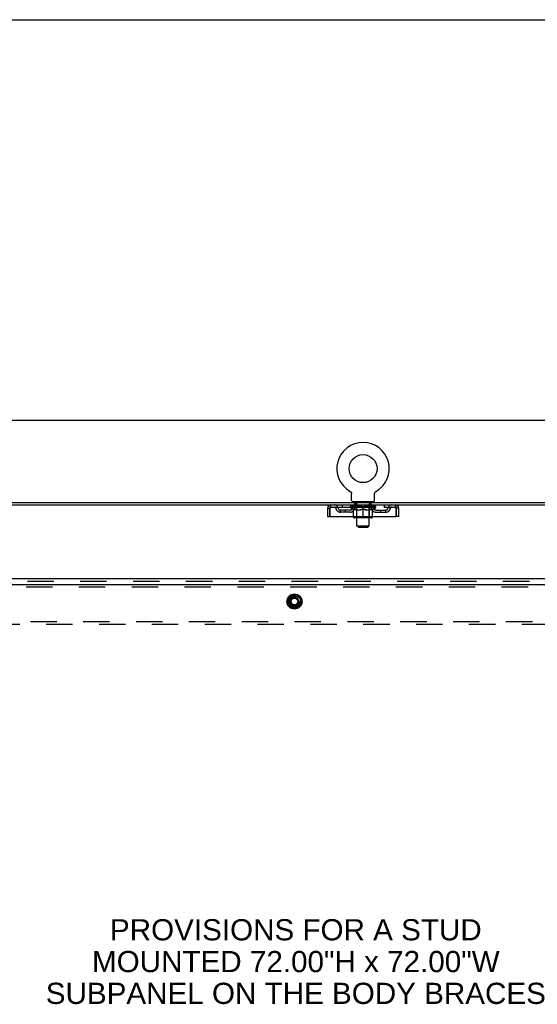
# Model space of a CAD drawing. Header units: inches. Extents: x 0 to 236, y 0 to 153.
# Tile 12 of 37: x 104 to 130, y 104 to 153. Entities that reach past the tile are written whole.
import ezdxf

# ---------------------------------------------------------------- set-up
doc = ezdxf.new("R2010")
doc.units = ezdxf.units.IN
doc.header["$LTSCALE"] = 12.986111
doc.header["$MEASUREMENT"] = 0
doc.linetypes.add('DOT', pattern=[0.2, 0.1, -0.1])
doc.linetypes.add('HIDDEN', pattern=[0.2, 0.1, -0.1])
doc.layers.get('0').update_dxf_attribs({"linetype": 'CONTINUOUS'})
for name, color, linetype in [('DEFAULT_2', 8, 'HIDDEN'), ('DIMENSIONS', 7, 'CONTINUOUS'), ('SUBPANELS', 7, 'CONTINUOUS')]:
    doc.layers.add(name, color=color, linetype=linetype)
doc.styles.get("Standard").update_dxf_attribs({"font": 'arial.ttf'})
doc.dimstyles.new('DIMSTYLE_1', dxfattribs={"dimtxt": 1.041667, "dimasz": 1.388889, "dimexe": 0.09, "dimexo": 0.07, "dimgap": 0.0375, "dimtad": 0, "dimtih": 1, "dimtoh": 1, "dimzin": 4, "dimdsep": 46, "dimtxsty": 'Standard', "dimblk": '_FILLED', "dimblk1": '_FILLED', "dimblk2": '_FILLED', "dimcen": 0.09, "dimadec": 3, "dimazin": 1, "dimtfac": 1, "dimtdec": 3, "dimtofl": 0, "dimtmove": 0, "dimatfit": 3, "dimldrblk": '_FILLED', "dimfxl": 0, "dimtolj": 1, "dimtzin": 4, "dimarcsym": 0})

# ---------------------------------------------------------------- blocks, each defined once
blk = doc.blocks.new('_FILLED')
at = {"color": 0, "linetype": 'ByBlock'}
blk.add_solid([(0, 0), (-1, 0.2), (-1, -0.2)], dxfattribs=at)
blk = doc.blocks.new('*D5')
at = {"layer": 'DIMENSIONS', "color": 2, "linetype": 'Continuous'}
for p, q in [((79.091, 129.895), (79.091, 134.343)), ((197.091, 129.895), (197.091, 134.343)), ((79.091, 133.093), (135.345, 133.093)), ((197.091, 133.093), (140.836, 133.093))]:
    blk.add_line(p, q, dxfattribs=at)
at = {"layer": 'DIMENSIONS', "color": 2, "linetype": 'Continuous', "xscale": 1.3888888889, "yscale": 1.3888888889, "zscale": 1.3888888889, "rotation": 180}
blk.add_blockref('_FILLED', (79.091, 133.093), dxfattribs=at)
at = {"layer": 'DIMENSIONS', "color": 2, "linetype": 'Continuous', "xscale": 1.3888888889, "yscale": 1.3888888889, "zscale": 1.3888888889}
blk.add_blockref('_FILLED', (197.091, 133.093), dxfattribs=at)
at = {"layer": 'DIMENSIONS', "color": 2, "linetype": 'Continuous', "insert": (138.091, 133.614), "char_height": 1.0417, "width": 4.44935, "attachment_point": 2, "line_spacing_factor": 0.9}
blk.add_mtext('118.00', dxfattribs=at)

msp = doc.modelspace()

# ---------------------------------------------------------------- linework, layer by layer
at = {"color": 7, "linetype": 'Continuous'}
for p, q in [((0, 152.778), (236.111, 152.778)), ((120.581, 129.585), (120.58, 129.586)), ((120.58, 129.586), (120.585, 129.583)), ((120.583, 129.584), (120.582, 129.585)), ((120.585, 129.583), (120.589, 129.58)), ((120.589, 129.58), (120.593, 129.577)), ((120.593, 129.577), (120.597, 129.574)), ((120.597, 129.574), (120.601, 129.571)), ((120.601, 129.571), (120.605, 129.568)), ((120.605, 129.568), (120.609, 129.564)), ((120.609, 129.564), (120.613, 129.561)), ((120.612, 129.561), (120.616, 129.557)), ((120.616, 129.557), (120.619, 129.553)), ((120.619, 129.553), (120.623, 129.549)), ((120.622, 129.549), (120.626, 129.545)), ((120.626, 129.545), (120.629, 129.541)), ((120.628, 129.541), (120.631, 129.537)), ((120.631, 129.537), (120.634, 129.533)), ((120.634, 129.533), (120.636, 129.528)), ((120.636, 129.528), (120.639, 129.524)), ((120.639, 129.524), (120.641, 129.519)), ((120.641, 129.519), (120.643, 129.514)), ((120.643, 129.514), (120.645, 129.51)), ((120.645, 129.51), (120.646, 129.505)), ((120.646, 129.505), (120.648, 129.5)), ((120.649, 129.495), (120.65, 129.49)), ((120.65, 129.49), (120.651, 129.485)), ((120.651, 129.485), (120.652, 129.48)), ((120.652, 129.48), (120.653, 129.475)), ((120.653, 129.465), (120.653, 129.461)), ((120.653, 129.146), (120.653, 129.461)), ((121.778, 129.146), (121.778, 129.461)), ((121.779, 129.475), (121.78, 129.48)), ((121.779, 129.47), (121.779, 129.475)), ((121.78, 129.485), (121.781, 129.49)), ((121.78, 129.48), (121.78, 129.485)), ((121.781, 129.49), (121.782, 129.495)), ((121.782, 129.495), (121.784, 129.5)), ((121.784, 129.5), (121.785, 129.505)), ((121.785, 129.505), (121.787, 129.51)), ((121.787, 129.51), (121.789, 129.514)), ((121.789, 129.514), (121.791, 129.519)), ((121.791, 129.519), (121.793, 129.524)), ((121.793, 129.524), (121.795, 129.528)), ((121.795, 129.528), (121.798, 129.533)), ((121.798, 129.533), (121.8, 129.537)), ((121.8, 129.537), (121.803, 129.541)), ((121.803, 129.541), (121.806, 129.545)), ((121.806, 129.545), (121.809, 129.549)), ((121.809, 129.549), (121.812, 129.553)), ((121.812, 129.553), (121.816, 129.557)), ((121.816, 129.557), (121.819, 129.561)), ((121.819, 129.561), (121.823, 129.564)), ((121.823, 129.564), (121.826, 129.568)), ((121.826, 129.568), (121.83, 129.571)), ((121.83, 129.571), (121.834, 129.574)), ((121.834, 129.574), (121.838, 129.577)), ((121.838, 129.577), (121.842, 129.58)), ((121.842, 129.58), (121.847, 129.583)), ((121.842, 129.58), (121.844, 129.581)), ((121.847, 129.583), (121.851, 129.586)), ((121.85, 129.585), (121.848, 129.584)), ((121.851, 129.586), (121.851, 129.585)), ((79.091, 128.922), (197.091, 128.922)), ((79.153, 129.047), (197.028, 129.047)), ((120.716, 129.077), (120.716, 129.047)), ((121.716, 129.077), (120.716, 129.077)), ((121.716, 129.077), (121.716, 129.047)), ((119.466, 128.755), (119.57, 128.755)), ((119.466, 128.36), (119.57, 128.36)), ((119.57, 128.755), (119.57, 128.36)), ((120.752, 128.318), (120.752, 128.36)), ((121.216, 128.281), (121.216, 128.36)), ((121.679, 128.318), (121.679, 128.36)), ((122.862, 128.36), (122.862, 128.755)), ((122.966, 128.755), (122.862, 128.755)), ((122.966, 128.36), (122.862, 128.36)), ((121.642, 128.281), (120.789, 128.281)), ((120.916, 127.896), (120.916, 128.281)), ((120.985, 127.827), (120.916, 127.896)), ((120.916, 127.896), (121.516, 127.896)), ((120.985, 127.827), (121.447, 127.827)), ((121.447, 127.827), (121.516, 127.896)), ((121.516, 127.896), (121.516, 128.281)), ((81.341, 125.297), (194.466, 125.297)), ((117.568, 124.335), (117.836, 124.49)), ((117.846, 124.49), (118.113, 124.335)), ((117.563, 124.327), (117.563, 124.018)), ((117.836, 123.855), (117.568, 124.009)), ((118.113, 124.009), (117.846, 123.855)), ((118.118, 124.327), (118.118, 124.018))]:
    msp.add_line(p, q, dxfattribs=at)
at = {"color": 3, "linetype": 'Continuous'}
for p, q in [((119.466, 128.755), (119.466, 128.36)), ((119.6, 128.36), (119.6, 128.755)), ((119.6, 128.36), (122.832, 128.36)), ((122.832, 128.755), (122.832, 128.36)), ((122.966, 128.36), (122.966, 128.755))]:
    msp.add_line(p, q, dxfattribs=at)
at = {"color": 7, "linetype": 'Continuous'}
for points in [[(120.648, 129.5), (120.649, 129.495), (120.65, 129.49)], [(120.653, 129.475), (120.653, 129.47), (120.653, 129.465)], [(121.778, 129.461), (121.778, 129.465), (121.779, 129.47)], [(121.778, 129.461), (121.778, 129.465), (121.779, 129.47)]]:
    msp.add_lwpolyline(points, dxfattribs=at)
at = {"color": 3, "linetype": 'Continuous'}
for points in [[(119.6, 128.755), (119.602, 128.774), (119.604, 128.793), (119.607, 128.811), (119.609, 128.828), (119.612, 128.844), (119.614, 128.86), (119.616, 128.873), (119.619, 128.886), (119.621, 128.897), (119.623, 128.906), (119.626, 128.913), (119.628, 128.918), (119.63, 128.921), (119.633, 128.922)], [(122.799, 128.922), (122.801, 128.921), (122.803, 128.918), (122.806, 128.913), (122.808, 128.906), (122.811, 128.897), (122.813, 128.886), (122.815, 128.873), (122.818, 128.86), (122.82, 128.844), (122.822, 128.828), (122.825, 128.811), (122.827, 128.793), (122.829, 128.774), (122.832, 128.755)]]:
    msp.add_lwpolyline(points, dxfattribs=at)
at = {"color": 7, "linetype": 'Continuous'}
for centre, radius in [((121.216, 130.705), 0.688), ((117.841, 124.172), 0.372), ((117.841, 124.172), 0.356), ((117.841, 124.172), 0.204), ((117.841, 124.172), 0.188)]:
    msp.add_circle(centre, radius, dxfattribs=at)
for centre, radius, start, end in [((121.216, 130.705), 1.288, 299.5053, 240.4947), ((119.633, 128.755), 0.063, 114.0184, 180), ((120.722, 129.146), 0.069, 180, 265), ((121.709, 129.146), 0.069, 275, 360), ((122.799, 128.755), 0.063, 0, 65.9816), ((120.789, 128.318), 0.0371, 180, 270), ((121.642, 128.318), 0.0371, 270, 360), ((117.841, 124.481), 0.01, 60, 120), ((117.573, 124.327), 0.01, 120, 179.9876), ((117.573, 124.018), 0.01, 180.0113, 239.988), ((118.108, 124.327), 0.01, 0, 60), ((118.108, 124.018), 0.01, 300, 360), ((117.841, 123.864), 0.01, 240.0117, 299.9873)]:
    msp.add_arc(centre, radius, start, end, dxfattribs=at)
at = {"color": 3, "linetype": 'Continuous'}
for centre, start, end in [((119.633, 128.755), 90, 180), ((122.799, 128.755), 0, 90)]:
    msp.add_arc(centre, 0.167, start, end, dxfattribs=at)
at = {"layer": 'DEFAULT_2', "color": 8, "linetype": 'HIDDEN'}
for p, q in [((120.58, 129.586), (120.58, 129.586)), ((120.588, 129.581), (120.589, 129.58)), ((119.633, 128.818), (119.633, 128.922)), ((119.633, 128.818), (122.799, 128.818)), ((120.185, 128.922), (120.185, 128.818)), ((120.583, 128.793), (120.583, 128.839)), ((120.742, 128.681), (120.583, 128.793)), ((121.849, 128.793), (120.583, 128.793)), ((120.592, 128.833), (120.592, 128.839)), ((120.601, 128.829), (120.601, 128.833)), ((120.601, 128.829), (121.831, 128.829)), ((120.61, 128.829), (120.61, 128.833)), ((120.611, 128.829), (120.611, 128.833)), ((120.621, 128.833), (120.621, 128.839)), ((120.637, 128.829), (120.637, 128.833)), ((120.639, 128.829), (120.639, 128.833)), ((120.667, 128.833), (120.667, 128.839)), ((120.682, 128.829), (120.682, 128.833)), ((120.685, 128.829), (120.685, 128.833)), ((120.889, 128.832), (120.688, 128.832)), ((120.731, 128.833), (120.731, 128.839)), ((120.732, 128.829), (120.732, 128.832)), ((120.733, 128.829), (120.733, 128.832)), ((120.736, 128.829), (120.736, 128.832)), ((120.743, 128.829), (120.743, 128.833)), ((120.743, 128.829), (120.743, 128.832)), ((120.746, 128.829), (120.746, 128.833)), ((120.75, 128.829), (120.75, 128.833)), ((120.754, 128.829), (120.754, 128.832)), ((120.768, 128.829), (120.768, 128.832)), ((120.778, 128.818), (120.778, 128.922)), ((120.786, 128.829), (120.786, 128.832)), ((120.787, 128.829), (120.787, 128.835)), ((120.807, 128.829), (120.807, 128.832)), ((120.807, 128.829), (120.807, 128.832)), ((120.809, 128.833), (120.809, 128.839)), ((120.813, 128.922), (120.813, 129.077)), ((120.818, 128.829), (120.818, 128.833)), ((120.823, 128.829), (120.823, 128.833)), ((120.832, 128.829), (120.832, 128.832)), ((120.843, 128.829), (120.843, 128.837)), ((120.851, 128.987), (120.851, 129.067)), ((120.859, 128.829), (120.859, 128.832)), ((120.921, 128.977), (120.861, 128.977)), ((120.862, 128.829), (120.862, 128.832)), ((120.889, 128.829), (120.889, 128.832)), ((120.956, 128.832), (120.894, 128.832)), ((120.899, 128.833), (120.899, 128.839)), ((120.903, 128.321), (120.903, 128.79)), ((120.906, 128.829), (120.906, 128.833)), ((120.911, 128.829), (120.911, 128.833)), ((120.916, 128.281), (120.916, 128.967)), ((120.917, 128.829), (120.917, 128.838)), ((120.921, 128.829), (120.921, 128.832)), ((120.932, 128.829), (120.932, 128.832)), ((120.956, 128.829), (120.956, 128.832)), ((121.031, 128.832), (120.972, 128.832)), ((120.992, 128.829), (120.992, 128.832)), ((120.999, 128.833), (120.999, 128.839)), ((121.003, 128.829), (121.003, 128.833)), ((121.005, 128.829), (121.005, 128.839)), ((121.008, 128.829), (121.008, 128.833)), ((121.015, 128.829), (121.015, 128.833)), ((121.031, 128.829), (121.031, 128.832)), ((121.111, 128.832), (121.057, 128.832)), ((121.07, 128.829), (121.07, 128.832)), ((121.101, 128.832), (121.179, 128.837)), ((121.106, 128.833), (121.106, 128.839)), ((121.106, 128.833), (121.106, 128.839)), ((121.106, 128.839), (121.106, 128.839)), ((121.106, 128.829), (121.106, 128.833)), ((121.11, 128.829), (121.11, 128.833)), ((121.111, 128.829), (121.111, 128.832)), ((121.112, 128.829), (121.112, 128.833)), ((121.147, 128.832), (121.211, 128.832)), ((121.152, 128.829), (121.152, 128.832)), ((121.158, 128.832), (121.158, 128.836)), ((121.179, 128.832), (121.179, 128.837)), ((121.195, 128.829), (121.195, 128.832)), ((121.213, 128.833), (121.213, 128.833)), ((121.213, 128.829), (121.213, 128.833)), ((121.213, 128.829), (121.213, 128.833)), ((121.216, 128.833), (121.216, 128.839)), ((121.216, 128.839), (121.33, 128.832)), ((121.218, 128.829), (121.218, 128.833)), ((121.218, 128.829), (121.218, 128.833)), ((121.218, 128.833), (121.218, 128.833)), ((121.237, 128.829), (121.237, 128.832)), ((121.237, 128.832), (121.285, 128.832)), ((121.279, 128.829), (121.279, 128.832)), ((121.32, 128.829), (121.32, 128.833)), ((121.32, 128.829), (121.32, 128.832)), ((121.32, 128.832), (121.375, 128.832)), ((121.321, 128.829), (121.321, 128.833)), ((121.325, 128.833), (121.325, 128.839)), ((121.325, 128.839), (121.326, 128.839)), ((121.325, 128.829), (121.325, 128.833)), ((121.326, 128.833), (121.326, 128.839)), ((121.362, 128.829), (121.362, 128.832)), ((121.401, 128.829), (121.401, 128.832)), ((121.401, 128.832), (121.46, 128.832)), ((121.416, 128.829), (121.416, 128.833)), ((121.424, 128.829), (121.424, 128.833)), ((121.426, 128.829), (121.426, 128.839)), ((121.429, 128.829), (121.429, 128.833)), ((121.432, 128.833), (121.432, 128.839)), ((121.44, 128.829), (121.44, 128.832)), ((121.476, 128.829), (121.476, 128.832)), ((121.476, 128.832), (121.538, 128.832)), ((121.5, 128.829), (121.5, 128.832)), ((121.571, 128.977), (121.511, 128.977)), ((121.511, 128.829), (121.511, 128.832)), ((121.515, 128.829), (121.515, 128.838)), ((121.516, 128.281), (121.516, 128.967)), ((121.521, 128.829), (121.521, 128.833)), ((121.526, 128.829), (121.526, 128.833)), ((121.529, 128.321), (121.529, 128.79)), ((121.532, 128.833), (121.532, 128.839)), ((121.543, 128.829), (121.543, 128.832)), ((121.543, 128.832), (121.744, 128.832)), ((121.57, 128.829), (121.57, 128.832)), ((121.573, 128.829), (121.573, 128.832)), ((121.581, 128.987), (121.581, 129.067)), ((121.588, 128.829), (121.588, 128.837)), ((121.6, 128.829), (121.6, 128.832)), ((121.609, 128.829), (121.609, 128.833)), ((121.613, 128.829), (121.613, 128.833)), ((121.619, 128.922), (121.619, 129.077)), ((121.623, 128.833), (121.623, 128.839)), ((121.624, 128.829), (121.624, 128.832)), ((121.624, 128.829), (121.624, 128.832)), ((121.645, 128.829), (121.645, 128.835)), ((121.645, 128.829), (121.645, 128.832)), ((121.653, 128.818), (121.653, 128.922)), ((121.663, 128.829), (121.663, 128.832)), ((121.677, 128.829), (121.677, 128.832)), ((121.682, 128.829), (121.682, 128.833)), ((121.685, 128.829), (121.685, 128.833)), ((121.689, 128.829), (121.689, 128.833)), ((121.689, 128.829), (121.689, 128.832)), ((121.69, 128.681), (121.849, 128.793)), ((121.696, 128.829), (121.696, 128.832)), ((121.699, 128.829), (121.699, 128.832)), ((121.7, 128.829), (121.7, 128.832)), ((121.701, 128.833), (121.701, 128.839)), ((121.747, 128.829), (121.747, 128.833)), ((121.75, 128.829), (121.75, 128.833)), ((121.764, 128.833), (121.764, 128.839)), ((121.793, 128.829), (121.793, 128.833)), ((121.795, 128.829), (121.795, 128.833)), ((121.811, 128.833), (121.811, 128.839)), ((121.821, 128.829), (121.821, 128.833)), ((121.822, 128.829), (121.822, 128.833)), ((121.831, 128.829), (121.831, 128.833)), ((121.839, 128.833), (121.839, 128.839)), ((121.849, 128.793), (121.849, 128.839)), ((122.247, 128.922), (122.247, 128.818)), ((122.799, 128.922), (122.799, 128.818)), ((120.101, 128.567), (120.101, 128.671)), ((120.584, 128.671), (120.101, 128.671)), ((120.584, 128.567), (120.101, 128.567)), ((120.351, 128.567), (120.351, 128.671)), ((120.742, 128.681), (120.752, 128.681)), ((120.752, 128.36), (120.752, 128.724)), ((120.752, 128.724), (120.777, 128.714)), ((120.903, 128.321), (120.863, 128.281)), ((120.895, 128.681), (121.074, 128.681)), ((120.916, 128.321), (120.903, 128.321)), ((120.903, 128.321), (121.529, 128.321)), ((121.216, 128.36), (121.216, 128.725)), ((121.357, 128.681), (121.537, 128.681)), ((121.529, 128.321), (121.516, 128.321)), ((121.529, 128.321), (121.568, 128.281)), ((121.679, 128.36), (121.679, 128.724)), ((121.679, 128.681), (121.69, 128.681)), ((121.847, 128.671), (122.33, 128.671)), ((121.847, 128.567), (122.33, 128.567)), ((122.08, 128.567), (122.08, 128.671)), ((122.33, 128.567), (122.33, 128.671)), ((81.341, 125.172), (194.466, 125.172)), ((194.466, 123.172), (81.341, 123.172)), ((153.689, 123.047), (81.993, 123.047))]:
    msp.add_line(p, q, dxfattribs=at)
for points in [[(119.6, 128.755), (119.602, 128.762), (119.604, 128.769), (119.607, 128.776), (119.609, 128.783), (119.612, 128.789), (119.614, 128.795), (119.616, 128.8), (119.619, 128.805), (119.621, 128.809), (119.623, 128.812), (119.626, 128.815), (119.628, 128.817), (119.63, 128.818), (119.633, 128.818)], [(122.799, 128.818), (122.801, 128.818), (122.803, 128.817), (122.806, 128.815), (122.808, 128.812), (122.811, 128.809), (122.813, 128.805), (122.815, 128.8), (122.818, 128.795), (122.82, 128.789), (122.822, 128.783), (122.825, 128.776), (122.827, 128.769), (122.829, 128.762), (122.832, 128.755)], [(120.902, 128.681), (120.878, 128.686), (120.853, 128.691), (120.828, 128.698), (120.803, 128.706), (120.778, 128.715), (120.752, 128.724)], [(120.777, 128.714), (120.801, 128.705), (120.825, 128.698), (120.848, 128.691), (120.871, 128.686), (120.895, 128.681)], [(121.216, 128.725), (121.19, 128.715), (121.164, 128.706), (121.139, 128.698), (121.114, 128.691), (121.089, 128.686), (121.065, 128.681)], [(121.074, 128.681), (121.098, 128.686), (121.121, 128.691), (121.144, 128.698), (121.168, 128.705), (121.192, 128.714), (121.216, 128.723)], [(121.367, 128.681), (121.342, 128.686), (121.317, 128.691), (121.292, 128.698), (121.267, 128.706), (121.242, 128.715), (121.216, 128.725)], [(121.216, 128.723), (121.24, 128.714), (121.264, 128.705), (121.288, 128.698), (121.311, 128.691), (121.334, 128.686), (121.357, 128.681)], [(121.679, 128.724), (121.653, 128.714), (121.628, 128.706), (121.603, 128.698), (121.578, 128.691), (121.554, 128.686), (121.529, 128.681)], [(121.537, 128.681), (121.56, 128.686), (121.584, 128.691), (121.607, 128.698), (121.631, 128.706)], [(121.631, 128.706), (121.655, 128.714), (121.679, 128.724)]]:
    msp.add_lwpolyline(points, dxfattribs=at)
for radius in [0.312, 0.183, 0.165]:
    msp.add_circle((117.841, 124.172), radius, dxfattribs=at)
at = {"layer": 'DEFAULT_2', "color": 8, "linetype": 'DOT'}
msp.add_circle((117.841, 124.172), 0.17, dxfattribs=at)
at = {"layer": 'DEFAULT_2', "color": 8, "linetype": 'HIDDEN'}
for centre, radius, start, end in [((119.633, 128.755), 0.063, 90, 114.0184), ((119.812, 128.755), 0.167, 8.0716, 90), ((119.813, 128.756), 0.0625, 7.9863, 90), ((120.101, 128.796), 0.125, 188.0716, 270), ((120.584, 128.796), 0.125, 270, 351.9284), ((120.873, 128.755), 0.167, 90, 171.9284), ((120.722, 129.146), 0.069, 265, 270), ((120.873, 128.756), 0.0625, 90, 172.0137), ((120.841, 129.067), 0.01, 0, 90), ((120.861, 128.987), 0.01, 180, 270), ((120.863, 128.79), 0.0398, 0, 90), ((120.906, 128.967), 0.01, 0, 90), ((121.526, 128.967), 0.01, 90, 180), ((121.568, 128.79), 0.0398, 90, 180), ((121.558, 128.755), 0.167, 8.0716, 90), ((121.559, 128.756), 0.0625, 7.9863, 90), ((121.571, 128.987), 0.01, 270, 360), ((121.591, 129.067), 0.01, 90, 180), ((121.709, 129.146), 0.069, 270, 275), ((121.847, 128.796), 0.125, 188.0716, 270), ((122.33, 128.796), 0.125, 270, 351.9284), ((122.619, 128.755), 0.167, 90, 171.9284), ((122.619, 128.756), 0.0625, 90, 172.0137), ((122.799, 128.755), 0.063, 65.9816, 90), ((120.101, 128.796), 0.229, 187.9863, 270), ((120.584, 128.796), 0.229, 270, 352.0137), ((121.847, 128.796), 0.229, 187.9863, 270), ((122.33, 128.796), 0.229, 270, 352.0137)]:
    msp.add_arc(centre, radius, start, end, dxfattribs=at)
for centre, major_axis, ratio, start_param, end_param in [((120.563, 128.827), (0.198, 0), 0.060556, 0.430652, 1.470503), ((121.216, 128.839), (0.633, 0.007), 0.05963, 2.96643, 3.140963), ((121.216, 128.839), (0.633, 0), 0.060556, -3.141593, -2.96706), ((120.563, 128.821), (0.198, 0.002), 0.05963, 1.376596, 1.469874), ((120.538, 128.827), (0.198, 0.002), 0.05963, 0.25549, 1.295341), ((120.607, 128.827), (0.198, -0.002), 0.05963, 0.605815, 1.645666), ((121.216, 128.839), (0.633, 0.013), 0.05688, 2.791345, 2.965878), ((121.216, 128.839), (0.633, -0.007), 0.05963, -2.96643, -2.791898), ((120.607, 128.821), (0.198, 0), 0.060556, 1.551758, 1.645036), ((120.538, 128.821), (0.198, 0.004), 0.05688, 1.20151, 1.294789), ((120.608, 128.823), (0.164, 0.002), 0.05963, 1.065228, 1.614276), ((120.588, 128.823), (0.164, 0.003), 0.05688, 0.890143, 1.43919), ((120.646, 128.823), (0.164, 0), 0.060556, 1.240391, 1.789438), ((120.535, 128.827), (0.198, 0.004), 0.05688, 0.080405, 1.120256), ((120.669, 128.827), (0.198, -0.004), 0.05688, 0.7809, 1.820751), ((121.216, 128.839), (0.633, 0.019), 0.052395, 2.616403, 2.790936), ((121.216, 128.839), (0.633, -0.013), 0.05688, -2.791345, -2.616812), ((120.669, 128.821), (0.198, -0.002), 0.05963, 1.72692, 1.820198), ((120.535, 128.821), (0.198, 0.006), 0.052395, 1.026568, 1.119847), ((120.588, 128.823), (0.164, 0.005), 0.052395, 0.715201, 1.264248), ((120.702, 128.823), (0.164, -0.002), 0.05963, 1.415553, 1.9646), ((120.749, 128.827), (0.198, -0.006), 0.052395, 0.955842, 1.995693), ((121.216, 128.839), (0.633, 0.025), 0.046319, 2.441654, 2.616187), ((121.216, 128.839), (0.633, -0.019), 0.052395, -2.616403, -2.44187), ((120.552, 128.827), (0.198, 0.006), 0.052395, -0.094537, 0.945314), ((120.749, 128.821), (0.198, -0.004), 0.05688, 1.902006, 1.995284), ((120.552, 128.821), (0.198, 0.008), 0.046319, 0.851819, 0.945098), ((120.606, 128.823), (0.164, 0.006), 0.046319, 0.540452, 1.089499), ((120.773, 128.823), (0.164, -0.003), 0.05688, 1.590638, 2.139686), ((120.842, 128.827), (0.198, -0.008), 0.046319, 1.130591, 2.170442), ((121.216, 128.839), (0.633, 0.029), 0.038841, 2.267123, 2.441656), ((121.216, 128.839), (0.633, -0.025), 0.046319, -2.441654, -2.267121), ((120.589, 128.827), (0.198, 0.008), 0.046319, -0.269286, 0.770565), ((120.842, 128.821), (0.198, -0.006), 0.052395, 2.076947, 2.170226), ((120.589, 128.821), (0.198, 0.009), 0.038841, 0.677289, 0.770567), ((120.643, 128.823), (0.164, 0.008), 0.038841, 0.365921, 0.914969), ((120.857, 128.823), (0.164, -0.005), 0.052395, 1.76558, 2.314627), ((120.947, 128.827), (0.198, -0.009), 0.038841, 1.305122, 2.344973), ((121.216, 128.839), (0.633, 0.033), 0.030195, 2.09281, 2.267343), ((121.216, 128.839), (0.633, -0.029), 0.038841, -2.267123, -2.092591), ((120.645, 128.827), (0.198, 0.009), 0.038841, -0.443817, 0.596034), ((120.947, 128.821), (0.198, -0.008), 0.046319, 2.251696, 2.344975), ((120.645, 128.821), (0.198, 0.01), 0.030195, 0.502975, 0.596254), ((120.697, 128.823), (0.164, 0.009), 0.030195, 0.191608, 0.740655), ((120.953, 128.823), (0.164, -0.006), 0.046319, 1.940329, 2.489376), ((120.718, 128.827), (0.198, 0.01), 0.030195, 5.665055, 6.704906), ((121.06, 128.827), (0.198, -0.01), 0.030195, 1.479435, 2.519286), ((121.216, 128.839), (0.633, 0.036), 0.020645, 8.201872, 8.376405), ((121.216, 128.839), (0.633, -0.033), 0.030195, -2.09281, -1.918277), ((121.06, 128.821), (0.198, -0.009), 0.038841, 2.426227, 2.519505), ((120.718, 128.821), (0.198, 0.011), 0.020645, 0.328852, 0.422131), ((120.767, 128.823), (0.164, 0.009), 0.020645, 6.30067, 6.849717), ((121.056, 128.823), (0.164, -0.008), 0.038841, 2.11486, 2.663907), ((120.807, 128.827), (0.198, 0.011), 0.020645, -0.792253, 0.247598), ((121.178, 128.827), (0.198, -0.011), 0.020645, 1.653558, 2.693409), ((121.216, 128.839), (0.633, 0.038), 0.010478, 1.744704, 1.919237), ((121.216, 128.839), (0.633, -0.036), 0.020645, -1.918687, -1.744154), ((121.178, 128.821), (0.198, -0.01), 0.030195, 2.60054, 2.693819), ((120.807, 128.821), (0.198, 0.012), 0.010478, 0.154869, 0.248148), ((120.851, 128.823), (0.164, 0.01), 0.010478, 6.126688, 6.675735), ((121.165, 128.823), (0.164, -0.009), 0.030195, 2.289173, 2.83822), ((120.908, 128.827), (0.198, 0.012), 0.010478, -0.966236, -0.000846), ((121.297, 128.827), (0.198, -0.012), 0.010478, 1.827541, 2.867392), ((121.216, 128.839), (0.633, -0.038), 0.010478, -1.744704, -1.570171), ((121.297, 128.821), (0.198, -0.011), 0.020645, 2.774664, 2.867942), ((121.275, 128.823), (0.164, -0.009), 0.020645, 2.463296, 3.012344), ((121.135, 128.827), (0.198, 0.012), 0.010478, 0.274201, 1.314052), ((121.049, 128.823), (0.164, 0.01), 0.010478, -0.000298, 0.504314), ((121.019, 128.821), (0.198, 0.012), 0.010478, 0.192946, 0.399283), ((121.216, 128.839), (0.633, 0.038), 0.010478, -1.578586, -1.396888), ((121.413, 128.821), (0.198, -0.012), 0.010478, 2.948646, 3.041925), ((121.383, 128.823), (0.164, -0.01), 0.010478, 2.637279, 3.142076), ((121.254, 128.827), (0.198, 0.011), 0.020645, 0.448184, 1.488034), ((121.157, 128.823), (0.164, 0.009), 0.020645, 0.129249, 0.678296), ((121.135, 128.821), (0.198, 0.011), 0.020645, 0.273651, 0.366929), ((121.523, 128.827), (0.198, -0.012), 0.010478, -3.140747, -2.175357), ((121.216, 128.839), (0.633, 0.036), 0.020645, -1.397439, -1.222906), ((121.216, 128.839), (0.633, -0.038), 0.010478, 1.222355, 1.396888), ((121.372, 128.827), (0.198, 0.01), 0.030195, 0.622307, 1.662158), ((121.267, 128.823), (0.164, 0.009), 0.030195, 0.303372, 0.852419), ((121.58, 128.823), (0.164, -0.01), 0.010478, 2.749043, 3.29809), ((121.624, 128.827), (0.198, -0.011), 0.020645, 2.893995, 3.933846), ((121.254, 128.821), (0.198, 0.01), 0.030195, 0.447774, 0.541052), ((121.624, 128.821), (0.198, -0.012), 0.010478, 2.893445, 2.986723), ((121.216, 128.839), (0.633, 0.033), 0.030195, -1.223315, -1.048783), ((121.485, 128.827), (0.198, 0.009), 0.038841, 0.79662, 1.836471), ((121.216, 128.839), (0.633, -0.036), 0.020645, 1.048373, 1.222906), ((121.375, 128.823), (0.164, 0.008), 0.038841, 0.477686, 1.026733), ((121.664, 128.823), (0.164, -0.009), 0.020645, 2.57506, 3.124108), ((121.713, 128.827), (0.198, -0.01), 0.030195, 2.719872, 3.759723), ((121.589, 128.827), (0.198, 0.008), 0.046319, 0.971151, 2.011002), ((121.372, 128.821), (0.198, 0.009), 0.038841, 0.622087, 0.715366), ((121.713, 128.821), (0.198, -0.011), 0.020645, 2.719462, 2.812741), ((121.216, 128.839), (0.633, 0.029), 0.038841, -1.049002, -0.874469), ((121.216, 128.839), (0.633, -0.033), 0.030195, 0.87425, 1.048783), ((121.479, 128.823), (0.164, 0.006), 0.046319, 0.652216, 1.201263), ((121.683, 128.827), (0.198, 0.006), 0.052395, 1.1459, 2.185751), ((121.734, 128.823), (0.164, -0.009), 0.030195, 2.400937, 2.949985), ((121.787, 128.827), (0.198, -0.009), 0.038841, 2.545558, 3.585409), ((121.574, 128.823), (0.164, 0.005), 0.052395, 0.826965, 1.376012), ((121.485, 128.821), (0.198, 0.008), 0.046319, 0.796618, 0.889896), ((121.787, 128.821), (0.198, -0.01), 0.030195, 2.545339, 2.638617), ((121.762, 128.827), (0.198, 0.004), 0.05688, 1.320842, 2.360692), ((121.216, 128.839), (0.633, 0.025), 0.046319, -0.874471, -0.699939), ((121.216, 128.839), (0.633, -0.029), 0.038841, 0.699936, 0.874469), ((121.843, 128.827), (0.198, -0.008), 0.046319, 2.371028, 3.410879), ((121.789, 128.823), (0.164, -0.008), 0.038841, 2.226624, 2.775671), ((121.825, 128.827), (0.198, 0.002), 0.05963, 1.495927, 2.535778), ((121.659, 128.823), (0.164, 0.003), 0.05688, 1.001907, 1.550954), ((121.88, 128.827), (0.198, -0.006), 0.052395, 2.196279, 3.23613), ((121.589, 128.821), (0.198, 0.006), 0.052395, 0.971367, 1.064645), ((121.826, 128.823), (0.164, -0.006), 0.046319, 2.052093, 2.601141), ((121.869, 128.827), (0.198, 0), 0.060556, 1.671089, 2.71094), ((121.843, 128.821), (0.198, -0.009), 0.038841, 2.371026, 2.464304), ((121.897, 128.827), (0.198, -0.004), 0.05688, 2.021337, 3.061188), ((121.216, 128.839), (0.633, 0.019), 0.052395, -0.699723, -0.52519), ((121.216, 128.839), (0.633, -0.025), 0.046319, 0.525406, 0.699939), ((121.893, 128.827), (0.198, -0.002), 0.05963, 1.846251, 2.886102), ((121.73, 128.823), (0.164, 0.002), 0.05963, 1.176993, 1.72604), ((121.844, 128.823), (0.164, -0.005), 0.052395, 1.877344, 2.426392), ((121.785, 128.823), (0.164, 0), 0.060556, 1.352155, 1.901202), ((121.843, 128.823), (0.164, -0.003), 0.05688, 1.702402, 2.25145), ((121.824, 128.823), (0.164, -0.002), 0.05963, 1.527317, 2.076364), ((121.683, 128.821), (0.198, 0.004), 0.05688, 1.146309, 1.239587), ((121.88, 128.821), (0.198, -0.008), 0.046319, 2.196495, 2.289773), ((121.216, 128.839), (0.633, 0.013), 0.05688, -0.524781, -0.350248), ((121.216, 128.839), (0.633, -0.019), 0.052395, 0.350657, 0.52519), ((121.762, 128.821), (0.198, 0.002), 0.05963, 1.321394, 1.414673), ((121.897, 128.821), (0.198, -0.006), 0.052395, 2.021746, 2.115024), ((121.216, 128.839), (0.633, 0.007), 0.05963, -0.349695, -0.175162), ((121.216, 128.839), (0.633, -0.013), 0.05688, 0.175715, 0.350248), ((121.825, 128.821), (0.198, 0), 0.060556, 1.496556, 1.589835), ((121.893, 128.821), (0.198, -0.004), 0.05688, 1.846804, 1.940083), ((121.869, 128.821), (0.198, -0.002), 0.05963, 1.671719, 1.764997), ((121.216, 128.839), (0.633, 0), 0.060556, -0.174533, 0), ((121.216, 128.839), (0.633, -0.007), 0.05963, 0.000629, 0.175162)]:
    msp.add_ellipse(centre, major_axis=major_axis, ratio=ratio, start_param=start_param, end_param=end_param, dxfattribs=at)
at = {"layer": 'SUBPANELS', "color": 3, "linetype": 'Continuous'}
msp.add_line((83.872, 125.016), (151.81, 125.016), dxfattribs=at)
at = {"layer": 'SUBPANELS', "color": 8, "linetype": 'HIDDEN'}
msp.add_line((83.872, 124.891), (151.81, 124.891), dxfattribs=at)
msp.add_circle((117.841, 124.172), 0.25, dxfattribs=at)

# ---------------------------------------------------------------- texts
at = {"layer": 'DIMENSIONS', "color": 2, "linetype": 'Continuous', "insert": (117.91, 108.555), "char_height": 1.04167, "width": 24.53144, "attachment_point": 2, "line_spacing_factor": 0.9}
msp.add_mtext('PROVISIONS FOR A STUD\\PMOUNTED 72.00"H x 72.00"W\\PSUBPANEL ON THE BODY BRACES', dxfattribs=at)

# ---------------------------------------------------------------- dimensions: what is measured, and where the dimension line sits
at = {"layer": 'DIMENSIONS', "color": 2, "linetype": 'Continuous'}
dim = msp.add_linear_dim(base=(79.091, 133.093), p1=(197.091, 129.825), p2=(79.091, 129.825), angle=180, dimstyle='DIMSTYLE_1', dxfattribs=at)
dim.commit()
dim.dimension.update_dxf_attribs({"geometry": '*D5', "text_midpoint": (138.134, 133.087), "dimtype": 160})

doc.saveas('drawing.dxf')
